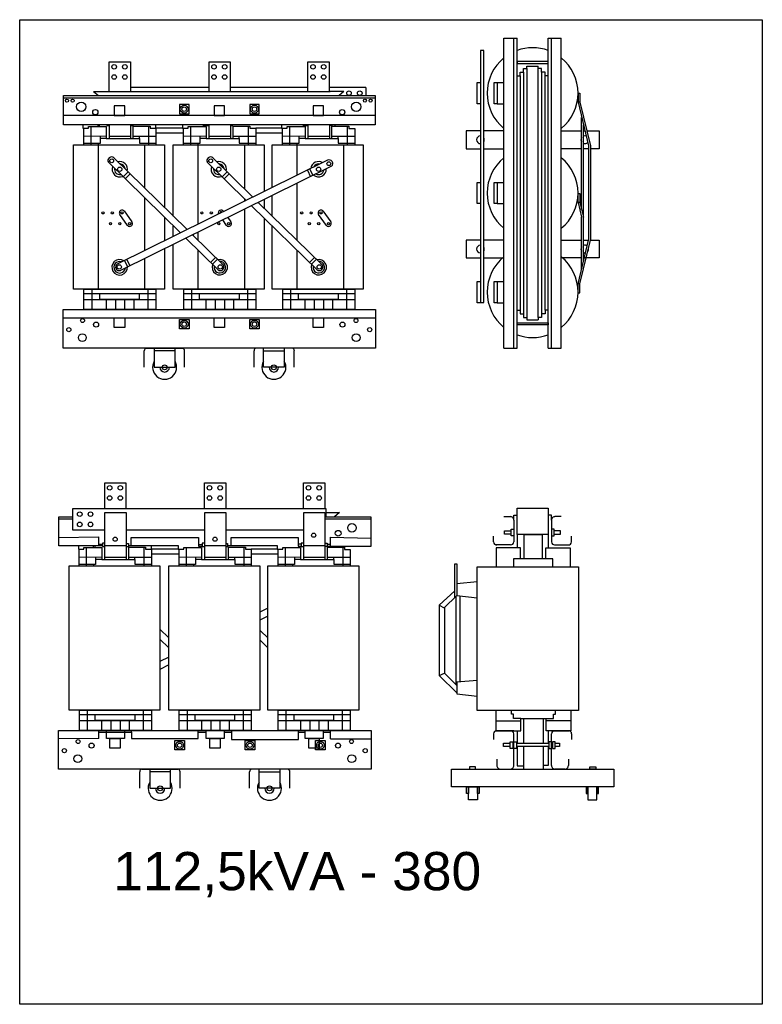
# Model space of a CAD drawing. Header units: millimetres. Extents: x 18098 to 54149, y 8095 to 18524.
# Tile 2 of 17: x 21424 to 23988, y 9713 to 13110. Entities that reach past the tile are written whole.
import ezdxf

# ---------------------------------------------------------------- set-up
doc = ezdxf.new("R2010")
doc.units = ezdxf.units.MM
for name, color, linetype in [('BOBINA', 2, 'Continuous'), ('CULATRA', 1, 'Continuous'), ('DETALHE', 3, 'Continuous'), ('L1', 1, 'Continuous'), ('L2', 2, 'Continuous')]:
    doc.layers.add(name, color=color, linetype=linetype)
doc.styles.get("Standard").update_dxf_attribs({"font": 'arial.ttf'})

msp = doc.modelspace()

# ---------------------------------------------------------------- linework, layer by layer
at = {"layer": 'BOBINA'}
for points in [[(21923.8, 12319.9), (21923.8, 12180.7), (21610.1, 12180.7), (21610.1, 12678.2), (21923.8, 12678.2), (21923.8, 12462.7)], [(21954.7, 12432.4), (21954.7, 12678.2), (22268.4, 12678.2), (22268.4, 12517)], [(22296.4, 12530.8), (22296.4, 12678.2), (22610, 12678.2), (22610, 12180.7), (22296.4, 12180.7), (22296.4, 12321.3)], [(22296.4, 12432.4), (22296.4, 12503.6)], [(22268.4, 12489.8), (22268.4, 12459.9)], [(21923.8, 12428.6), (21923.8, 12395.5)], [(22268.4, 12425.8), (22268.4, 12335.1)], [(21923.8, 12395.5), (21923.8, 12347)], [(21954.7, 12362.3), (21954.7, 12398.3)], [(22296.4, 12321.3), (22296.4, 12398.3)], [(22268.4, 12335.1), (22268.4, 12180.7), (21954.7, 12180.7), (21954.7, 12335.1)]]:
    msp.add_lwpolyline(points, dxfattribs=at)
for points in [[(21594.7, 11225.6), (21908.3, 11225.6), (21908.3, 10728.1), (21594.7, 10728.1)], [(21939.2, 11225.6), (22252.9, 11225.6), (22252.9, 10728.1), (21939.2, 10728.1)], [(22280.9, 11225.6), (22594.6, 11225.6), (22594.6, 10728.1), (22280.9, 10728.1)], [(23003.5, 11222.9), (23353.1, 11222.9), (23353.1, 10726.4), (23003.5, 10726.4)]]:
    msp.add_lwpolyline(points, close=True, dxfattribs=at)
at = {"layer": 'CULATRA'}
for p, q in [((22077.9, 12876.5), (21806.5, 12876.5)), ((22419.5, 12876.5), (22151.1, 12876.5)), ((22618.9, 12876.5), (22492.8, 12876.5)), ((22618.9, 12876.5), (22618.9, 12848)), ((21575.2, 12747.4), (21575.2, 12848)), ((21575.2, 12848), (22651.4, 12848)), ((21679.3, 12862.8), (21696, 12848)), ((22543.8, 12862.8), (22496.6, 12862.8)), ((22543.8, 12862.8), (22527.1, 12848)), ((22651.4, 12848), (22651.4, 12747.4)), ((21575.2, 12840.6), (22651.4, 12840.6)), ((22651.4, 12779), (21575.2, 12779)), ((22651.4, 12747.4), (21575.2, 12747.4)), ((21642.4, 12747.4), (21642.4, 12735.6)), ((21693.8, 12747.4), (21693.8, 12742)), ((21699, 12747.4), (21699, 12742)), ((21725.3, 12747.4), (21725.3, 12744.7)), ((21725.3, 12744.7), (21734.3, 12744.7)), ((21814.9, 12744.2), (21807.4, 12744.2)), ((21814.9, 12747.4), (21814.9, 12744.2)), ((21894.8, 12735.6), (21894.8, 12748.1)), ((21986.9, 12747.4), (21986.9, 12735.6)), ((22057, 12747.4), (22057, 12746.7)), ((22057, 12746.7), (22069.9, 12746.7)), ((22069.9, 12747.4), (22069.9, 12744.7)), ((22069.9, 12744.7), (22078.9, 12744.7)), ((22157.7, 12743.9), (22152, 12743.9)), ((22157.7, 12747.4), (22157.7, 12743.9)), ((22328.6, 12748.1), (22328.6, 12735.6)), ((22401.4, 12747.4), (22401.4, 12746.2)), ((22401.4, 12746.2), (22411.5, 12746.2)), ((22411.5, 12747.4), (22411.5, 12744.7)), ((22411.5, 12744.7), (22420.6, 12744.7)), ((22501.4, 12744.9), (22493.7, 12744.9)), ((22501.4, 12747.4), (22501.4, 12744.9)), ((22513.1, 12745.1), (22513.1, 12747.4)), ((21642.4, 12735.6), (21645.5, 12735.6)), ((21986.9, 12735.6), (21894.8, 12735.6)), ((21894.8, 12720.1), (21990.1, 12720.1)), ((21986.9, 12735.6), (21990.1, 12735.6)), ((22328.6, 12735.6), (22239.3, 12735.6)), ((22239.3, 12719.4), (22331.7, 12719.4)), ((22328.6, 12735.6), (22331.7, 12735.6)), ((21695.1, 12678.2), (21695.1, 12180.7)), ((21855.4, 12678.2), (21855.4, 12529.7)), ((22039.6, 12678.2), (22039.6, 12447.9)), ((22199.9, 12678.2), (22199.9, 12526.9)), ((22381.3, 12678.2), (22381.3, 12572.7)), ((22541.6, 12678.2), (22541.6, 12180.7)), ((21730.5, 12618), (21979.2, 12374.4)), ((21749.7, 12633.2), (22002.3, 12385.8)), ((22487.4, 12625), (21760.9, 12266.7)), ((22501, 12604.5), (21772.2, 12245.1)), ((22072.1, 12618), (22206.4, 12486.4)), ((22091.4, 12633.2), (22229.6, 12497.9)), ((21798.9, 12585), (21781.9, 12567.6)), ((21805.6, 12578.5), (21788.5, 12561.1)), ((22140.6, 12585), (22123.6, 12567.6)), ((22147.2, 12578.5), (22130.2, 12561.1)), ((22417.3, 12590.4), (22428.1, 12568.5)), ((22425.6, 12594.5), (22436.4, 12572.7)), ((22381.3, 12545.5), (22381.3, 12349.2)), ((21855.4, 12495.6), (21855.4, 12328.5)), ((22199.9, 12492.8), (22199.9, 12483.2)), ((22224.9, 12468.4), (22450.9, 12247)), ((22248, 12479.8), (22468.3, 12264)), ((21796.7, 12400.4), (21770.1, 12437.9)), ((21784.8, 12450.2), (21811.9, 12412.2)), ((22039.6, 12447.9), (22039.6, 12404.2)), ((22126.5, 12450.2), (22128.2, 12447.8)), ((22199.9, 12456.1), (22199.9, 12331.3)), ((22482.9, 12400.4), (22456.3, 12437.9)), ((22471.1, 12450.2), (22498.1, 12412.2)), ((22138.3, 12400.4), (22125.1, 12419.1)), ((22142.5, 12427.7), (22153.5, 12412.2)), ((22020.8, 12367.7), (22126.7, 12264)), ((22023.1, 12368.9), (22023.1, 12365.4)), ((22039.6, 12377), (22039.6, 12349.2)), ((21997.6, 12356.3), (22109.3, 12247)), ((21855.4, 12328.5), (21855.4, 12313.3)), ((22039.6, 12315.1), (22039.6, 12180.7)), ((22199.9, 12331.3), (22199.9, 12180.7)), ((22381.3, 12315.1), (22381.3, 12279.4)), ((21785.9, 12279.1), (21796.8, 12257.3)), ((21794, 12283.2), (21804.9, 12261.4)), ((21855.4, 12286.1), (21855.4, 12180.7)), ((22100.3, 12289.9), (22083.2, 12272.5)), ((22106.7, 12283.5), (22089.7, 12266.1)), ((22381.3, 12279.4), (22381.3, 12180.7)), ((22441.9, 12289.9), (22424.9, 12272.5)), ((22448.4, 12283.5), (22431.3, 12266.1)), ((21574.1, 12081.7), (22652.6, 12081.7)), ((21888.9, 11976.6), (21888.9, 11910.8)), ((21960.7, 11967.6), (21888.9, 11967.6)), ((21960.7, 11910.8), (21960.7, 11976.6)), ((22265.9, 11910.8), (22265.9, 11976.6)), ((22265.9, 11967.6), (22337.8, 11967.6)), ((22337.8, 11976.6), (22337.8, 11910.8)), ((21888.9, 11910.8), (21960.7, 11910.8)), ((22337.8, 11910.8), (22265.9, 11910.8)), ((22481.2, 11423.9), (22481.2, 11395.4)), ((21559.7, 11294.8), (21559.7, 11395.4)), ((21559.7, 11395.4), (21607.8, 11395.4)), ((21559.7, 11388.1), (21607.8, 11388.1)), ((22478.2, 11395.4), (22635.9, 11395.4)), ((22478.2, 11388.1), (22635.9, 11388.1)), ((22481.2, 11410.2), (22528.3, 11410.2)), ((22528.3, 11410.2), (22511.6, 11395.4)), ((22635.9, 11395.4), (22635.9, 11292.5)), ((21792, 11349.5), (22063.4, 11349.5)), ((22136.5, 11349.5), (22405.1, 11349.5)), ((21559.7, 11324), (21696.7, 11326.4)), ((21696.7, 11326.4), (21696.7, 11294.8)), ((21809.7, 11295.6), (21809.7, 11324)), ((21809.7, 11324), (22041.5, 11324)), ((22041.5, 11324), (22041.5, 11294.1)), ((22154.4, 11295.6), (22154.4, 11323.8)), ((22154.4, 11323.8), (22385.9, 11323.8)), ((22385.9, 11323.8), (22385.9, 11293.6)), ((22497.6, 11292.5), (22497.6, 11325)), ((22497.6, 11325), (22635.9, 11321.7)), ((21709.8, 11294.8), (21559.7, 11294.8)), ((21626.9, 11294.8), (21626.9, 11283)), ((21626.9, 11283), (21630, 11283)), ((21678.4, 11294.8), (21678.4, 11289.5)), ((21683.5, 11294.8), (21683.5, 11289.5)), ((21696.7, 11300.1), (21709.8, 11300.1)), ((21718.8, 11304), (21709.8, 11304)), ((21709.8, 11304), (21709.8, 11292.1)), ((21709.8, 11292.1), (21718.8, 11292.1)), ((21792, 11303), (21799.5, 11303)), ((21799.5, 11291.7), (21792, 11291.7)), ((21799.5, 11303), (21799.5, 11291.7)), ((21799.5, 11295.6), (21971.5, 11295.6)), ((21879.3, 11283), (21879.3, 11295.6)), ((21971.5, 11283), (21879.3, 11283)), ((21971.5, 11295.6), (21971.5, 11283)), ((21971.5, 11283), (21974.6, 11283)), ((22041.5, 11300), (22054.4, 11300)), ((22041.5, 11294.1), (22054.4, 11294.1)), ((22063.4, 11304), (22054.4, 11304)), ((22054.4, 11304), (22054.4, 11292.1)), ((22054.4, 11292.1), (22063.4, 11292.1)), ((22136.5, 11302.5), (22142.2, 11302.5)), ((22142.2, 11291.4), (22136.5, 11291.4)), ((22142.2, 11302.5), (22142.2, 11291.4)), ((22142.2, 11295.6), (22313.1, 11295.6)), ((22313.1, 11283), (22223.9, 11283)), ((22313.1, 11295.6), (22313.1, 11283)), ((22313.1, 11283), (22316.2, 11283)), ((22396, 11300.5), (22385.9, 11300.5)), ((22385.9, 11293.6), (22396, 11293.6)), ((22405.1, 11304), (22396, 11304)), ((22396, 11304), (22396, 11292.1)), ((22396, 11292.1), (22405.1, 11292.1)), ((22478.2, 11303.7), (22485.9, 11303.7)), ((22485.9, 11292.3), (22478.2, 11292.3)), ((22485.9, 11303.7), (22485.9, 11292.3)), ((22485.9, 11300.1), (22497.6, 11300.1)), ((22635.9, 11292.5), (22486.6, 11292.5)), ((21879.3, 11267.6), (21974.6, 11267.6)), ((22223.9, 11266.8), (22316.2, 11266.8)), ((23068.4, 10726.4), (23068.4, 10656.4)), ((23121.5, 10714.1), (23121.5, 10726.4)), ((23128.4, 10714.1), (23121.5, 10714.1)), ((23128.4, 10699.5), (23128.4, 10714.1)), ((23266.9, 10699.5), (23266.9, 10714.1)), ((23266.9, 10714.1), (23273.7, 10714.1)), ((23273.7, 10714.1), (23273.7, 10726.4)), ((23326.9, 10726.4), (23326.9, 10656.4)), ((23068.4, 10691.4), (23153.8, 10691.4)), ((23153.8, 10699.5), (23128.4, 10699.5)), ((23153.8, 10656.4), (23153.8, 10699.5)), ((23153.8, 10699.5), (23241.5, 10699.5)), ((23163.9, 10699.5), (23163.9, 10613.9)), ((23231.2, 10699.5), (23231.2, 10613.9)), ((23241.5, 10656.4), (23241.5, 10699.5)), ((23241.5, 10699.5), (23266.9, 10699.5)), ((23326.9, 10691.4), (23241.5, 10691.4)), ((21697.2, 10630.4), (21697.2, 10657.4)), ((21697.2, 10651.4), (21724, 10651.4)), ((21724, 10651.4), (21810.8, 10651.4)), ((21810.8, 10651.4), (21810.8, 10657.4)), ((21810.8, 10651.4), (21810.8, 10629.6)), ((22040.9, 10629.6), (22040.9, 10657.4)), ((22040.9, 10651.6), (22068.6, 10651.6)), ((22130.6, 10651.9), (22155.5, 10651.9)), ((22155.5, 10657.4), (22155.5, 10627.1)), ((22386.3, 10627.1), (22386.3, 10657.4)), ((22386.3, 10651.5), (22410.3, 10651.5)), ((22472.3, 10652.1), (22497.8, 10652.1)), ((22497.8, 10628.4), (22497.8, 10657.4)), ((23141.5, 10656.4), (23141.5, 10613.9)), ((23249.6, 10613.9), (23249.6, 10656.4)), ((21697.2, 10630.4), (21558.6, 10629.1)), ((21810.8, 10629.6), (22040.9, 10629.6)), ((22155.5, 10627.1), (22386.3, 10627.1)), ((22497.8, 10628.4), (22637.1, 10628.4)), ((23141.5, 10602.6), (23141.5, 10535.9)), ((23163.9, 10602.6), (23163.9, 10524.3)), ((23231.2, 10602.6), (23231.2, 10524.3)), ((23249.6, 10537.7), (23249.6, 10602.6)), ((23141.5, 10535.9), (23163.9, 10535.9)), ((23231.2, 10537.7), (23249.6, 10537.7)), ((21873.4, 10524), (21873.4, 10458.2)), ((21945.3, 10515.1), (21873.4, 10515.1)), ((21945.3, 10458.2), (21945.3, 10524)), ((22250.5, 10458.2), (22250.5, 10524)), ((22250.5, 10515.1), (22322.3, 10515.1)), ((22322.3, 10524), (22322.3, 10458.2)), ((21873.4, 10458.2), (21945.3, 10458.2)), ((22322.3, 10458.2), (22250.5, 10458.2))]:
    msp.add_line(p, q, dxfattribs=at)
for points in [[(21975.8, 12785.1), (22008.9, 12785.1), (22008.9, 12817.5), (21975.8, 12817.5)], [(22218.3, 12785.1), (22251.4, 12785.1), (22251.4, 12817.5), (22218.3, 12817.5)], [(21574.1, 12110), (22652.6, 12110), (22652.6, 11976.6), (21574.1, 11976.6)], [(21975.8, 12075.5), (22008.9, 12075.5), (22008.9, 12043.2), (21975.8, 12043.2)], [(22218.3, 12075.5), (22251.4, 12075.5), (22251.4, 12043.2), (22218.3, 12043.2)], [(21558.6, 10657.4), (22637.1, 10657.4), (22637.1, 10524), (21558.6, 10524)], [(21960.3, 10623), (21993.4, 10623), (21993.4, 10590.6), (21960.3, 10590.6)], [(22202.8, 10623), (22236, 10623), (22236, 10590.6), (22202.8, 10590.6)], [(22445.3, 10623), (22478.4, 10623), (22478.4, 10590.6), (22445.3, 10590.6)], [(22977.4, 10524.3), (22997.7, 10524.3), (22997.7, 10531.9), (22977.4, 10531.9)], [(23412.5, 10524.3), (23392.2, 10524.3), (23392.2, 10531.9), (23412.5, 10531.9)], [(22914.6, 10524.3), (23475.3, 10524.3), (23475.3, 10463.1), (22914.6, 10463.1)], [(22967.2, 10463.1), (22973.5, 10463.1), (22973.5, 10440.7), (22967.2, 10440.7)], [(22973.5, 10463.1), (23004.4, 10463.1), (23004.4, 10418.3), (22973.5, 10418.3)], [(23004.4, 10463.1), (23010.8, 10463.1), (23010.8, 10440.7), (23004.4, 10440.7)], [(23385.4, 10463.1), (23379.1, 10463.1), (23379.1, 10440.7), (23385.4, 10440.7)], [(23416.4, 10463.1), (23385.4, 10463.1), (23385.4, 10418.3), (23416.4, 10418.3)], [(23422.7, 10463.1), (23416.4, 10463.1), (23416.4, 10440.7), (23422.7, 10440.7)]]:
    msp.add_lwpolyline(points, close=True, dxfattribs=at)
for points in [[(23014.4, 12726.3), (22965.4, 12726.3), (22965.4, 12665.1), (23014.4, 12665.1)], [(23095.8, 12726.3), (23026.1, 12726.3)], [(23293.7, 12726.3), (23363.9, 12726.3)], [(23370.4, 12726.3), (23375.5, 12726.3)], [(23382, 12726.3), (23424.2, 12726.3), (23424.2, 12665.1), (23394.5, 12665.1)], [(23026.1, 12665.1), (23095.8, 12665.1)], [(23363.9, 12665.1), (23293.7, 12665.1)], [(23387.9, 12665.1), (23370.4, 12665.1)], [(23014.4, 12349.2), (22965.4, 12349.2), (22965.4, 12288.1), (23014.4, 12288.1)], [(23095.8, 12349.2), (23026.1, 12349.2)], [(23293.7, 12349.2), (23363.9, 12349.2)], [(23370.4, 12349.2), (23387.9, 12349.2)], [(23394.4, 12349.2), (23424.2, 12349.2), (23424.2, 12288.1), (23370.4, 12288.1)], [(23026.1, 12288.1), (23095.8, 12288.1)], [(23363.9, 12288.1), (23293.7, 12288.1)]]:
    msp.add_lwpolyline(points, dxfattribs=at)
for centre, radius in [((21587.5, 12830.9), 5.25), ((21607.2, 12830.9), 5.25), ((21637, 12809.9), 16.2), ((21992.3, 12801.3), 13.4), ((21992.3, 12801.3), 7.74), ((22234.9, 12801.3), 13.4), ((22234.9, 12801.3), 7.74), ((22586.1, 12809.9), 16.2), ((22615.9, 12830.9), 5.25), ((22635.6, 12830.9), 5.25), ((21685.6, 12791), 9.09), ((22537.5, 12791), 9.09), ((21742, 12623.4), 6.58), ((22083.7, 12623.4), 6.58), ((22491.7, 12613.3), 6.58), ((21769.9, 12594.2), 7.33), ((22111.5, 12594.2), 7.33), ((22456.1, 12594.2), 7.33), ((21711.7, 12443.5), 3.77), ((21744.1, 12443.5), 3.77), ((21777.9, 12443.5), 3.77), ((22053.3, 12443.5), 3.77), ((22085.7, 12443.5), 3.77), ((22397.9, 12443.5), 3.77), ((22430.3, 12443.5), 3.77), ((22464.2, 12443.5), 3.77), ((21737.8, 12406.6), 3.77), ((21770.2, 12406.6), 3.77), ((21804, 12406.6), 3.77), ((22111.9, 12406.6), 3.77), ((22145.7, 12406.6), 3.77), ((22424, 12406.6), 3.77), ((22456.4, 12406.6), 3.77), ((22490.3, 12406.6), 3.77), ((21768.1, 12257.2), 7.56), ((22116.8, 12257.2), 7.56), ((22458.5, 12257.2), 7.56), ((21641.4, 12072.2), 6.81), ((21688.1, 12058.2), 8.61), ((21992.3, 12059.4), 13.4), ((21992.3, 12059.4), 7.74), ((22234.9, 12059.4), 13.4), ((22234.9, 12059.4), 7.74), ((22538.6, 12058.2), 8.61), ((22585.2, 12072.2), 6.81), ((21594.1, 12040.7), 7.17), ((21640.7, 12013.1), 13.6), ((22585.9, 12013.1), 13.6), ((22632.6, 12040.7), 7.17), ((21924.8, 11910.8), 8.52), ((22301.9, 11910.8), 8.52), ((22523.6, 11338.3), 10), ((22571.4, 11357), 14.7), ((21754, 11317.8), 7.28), ((22098.6, 11317.8), 7.28), ((22439.3, 11331.5), 7.28), ((21626, 10619.7), 6.81), ((21672.6, 10605.7), 8.61), ((21976.8, 10606.8), 13.4), ((21976.8, 10606.8), 7.74), ((22219.4, 10606.8), 13.4), ((22219.4, 10606.8), 7.74), ((22461.9, 10606.8), 13.4), ((22461.9, 10606.8), 7.74), ((22523.1, 10605.7), 8.61), ((22569.7, 10619.7), 6.81), ((21578.6, 10588.1), 7.17), ((21625.2, 10560.5), 13.6), ((22570.5, 10560.5), 13.6), ((22617.1, 10588.1), 7.17), ((21909.3, 10458.2), 8.52), ((22286.4, 10458.2), 8.52)]:
    msp.add_circle(centre, radius, dxfattribs=at)
for centre, radius, start, end in [((21741.2, 12624.2), 12.4, 46.642, 210.024), ((21769.9, 12594.2), 26.6, 159.0021, 292.1868), ((21769.9, 12594.2), 26.6, 159.0021, 292.1868), ((21769.9, 12594.2), 26.6, 346.7722, 104.4167), ((21769.9, 12594.2), 26.6, 346.7722, 104.4167), ((21769.9, 12594.2), 18.4, 4.2638, 86.9251), ((22082.9, 12624.2), 12.4, 46.642, 210.024), ((22111.5, 12594.2), 26.6, 159.0021, 292.1868), ((22111.5, 12594.2), 26.6, 159.0021, 292.1868), ((22111.5, 12594.2), 26.6, 346.7722, 104.4167), ((22111.5, 12594.2), 26.6, 346.7722, 104.4167), ((22111.5, 12594.2), 18.4, 4.2638, 86.9251), ((22456.1, 12594.2), 26.6, 57.4747, 175.1192), ((22456.1, 12594.2), 26.6, 57.4747, 175.1192), ((22456.1, 12594.2), 18.4, 74.9663, 157.6276), ((22492.7, 12613.8), 12.4, 311.8674, 115.2494), ((21769.9, 12594.2), 18.4, 170.7808, 280.4081), ((22111.5, 12594.2), 18.4, 170.7808, 280.4081), ((22456.1, 12594.2), 26.6, 229.7046, 2.8893), ((22456.1, 12594.2), 26.6, 229.7046, 2.8893), ((22456.1, 12594.2), 18.4, 241.4833, 351.1106), ((21777.9, 12443.5), 9.62, 26.9095, 215.3387), ((22119.6, 12443.5), 9.62, 26.9095, 205.7743), ((22119.6, 12443.5), 3.77, 27.4774, 205.0295), ((22464.2, 12443.5), 9.62, 26.9095, 215.3387), ((21804, 12406.6), 9.62, 210.637, 35.4323), ((22145.7, 12406.6), 9.62, 210.637, 35.4323), ((22490.3, 12406.6), 9.62, 210.637, 35.4323), ((21769.5, 12255.8), 26.8, 56.8542, 2.7277), ((21769.5, 12255.8), 20, 69.111, 353.8189), ((21767.9, 12256.6), 12.3, 124.871, 290.4644), ((22115.1, 12256.3), 26.8, 159.3603, 105.2339), ((22115.1, 12256.3), 20, 168.2691, 92.9771), ((22116.9, 12256.6), 12.3, 231.6236, 37.217), ((22456.8, 12256.3), 26.8, 159.3603, 105.2339), ((22456.8, 12256.3), 20, 168.2691, 92.9771), ((22458.5, 12256.6), 12.3, 231.6236, 37.217), ((21924.8, 11910.8), 41.4, 150.1435, 29.8565), ((22301.9, 11910.8), 41.4, 150.1435, 29.8565), ((21924.8, 11910.8), 16.3, 180, 0), ((22301.9, 11910.8), 16.3, 180, 0), ((21909.3, 10458.2), 41.4, 150.1435, 29.8565), ((22286.4, 10458.2), 41.4, 150.1435, 29.8565), ((21909.3, 10458.2), 16.3, 180, 0), ((22286.4, 10458.2), 16.3, 180, 0)]:
    msp.add_arc(centre, radius, start, end, dxfattribs=at)
at = {"layer": 'DETALHE'}
for p, q in [((21854.3, 11911.3), (21854.3, 11967.7)), ((21861.5, 11976.6), (21986, 11976.6)), ((21993.3, 11911.3), (21993.3, 11967.7)), ((22233.3, 11911.3), (22233.3, 11967.7)), ((22365.1, 11976.6), (22240.6, 11976.6)), ((22372.4, 11911.3), (22372.4, 11967.7)), ((23095.8, 11395.5), (23118.2, 11395.5)), ((23129.9, 11383.1), (23129.9, 11308.2)), ((23259.6, 11383.1), (23259.6, 11308.2)), ((23293.7, 11395.5), (23271.3, 11395.5)), ((23060.4, 11308.2), (23060.4, 11327.9)), ((23329.2, 11308.2), (23329.2, 11327.9)), ((23118.7, 11298.4), (23068.4, 11298.4)), ((23270.9, 11298.4), (23321.2, 11298.4)), ((23060.4, 10646.6), (23060.4, 10626.8)), ((23068.4, 10656.4), (23153.8, 10656.4)), ((23129.9, 10656.4), (23068.4, 10656.4)), ((23129.9, 10536.7), (23129.9, 10646.6)), ((23326.9, 10656.4), (23241.5, 10656.4)), ((23321.5, 10656.4), (23241.5, 10656.4)), ((23260, 10656.4), (23321.5, 10656.4)), ((23260, 10536.7), (23260, 10646.6)), ((23329.5, 10646.6), (23329.5, 10626.8)), ((23071.6, 10558.6), (23071.6, 10536.7)), ((23318.3, 10558.6), (23318.3, 10536.7)), ((21838.8, 10458.8), (21838.8, 10515.1)), ((21846.1, 10524), (21970.6, 10524)), ((21977.9, 10458.8), (21977.9, 10515.1)), ((22217.9, 10458.8), (22217.9, 10515.1)), ((22349.6, 10524), (22225.1, 10524)), ((22356.9, 10458.8), (22356.9, 10515.1)), ((23083.3, 10524.3), (23118.2, 10524.3)), ((23306.6, 10524.3), (23271.7, 10524.3))]:
    msp.add_line(p, q, dxfattribs=at)
for centre, radius, start, end in [((21863.3, 11967.7), 9.05, 101.207, 180), ((21984.3, 11967.7), 9.05, 0, 78.793), ((22242.4, 11967.7), 9.05, 101.207, 180), ((22363.4, 11967.7), 9.05, 0, 78.793), ((23117.5, 11383.1), 12.4, 0, 93.3125), ((23272.1, 11383.1), 12.4, 86.6875, 180), ((23070.3, 11308.2), 9.91, 180, 277.5762), ((23118.7, 11309.6), 11.3, 269.8365, 352.5873), ((23270.8, 11309.6), 11.3, 187.4127, 270.1635), ((23319.3, 11308.2), 9.91, 262.4238, 0), ((23070.3, 10646.6), 9.91, 82.4238, 180), ((23120, 10646.6), 9.91, 0, 97.5762), ((23269.9, 10646.6), 9.91, 82.4238, 180), ((23319.6, 10646.6), 9.91, 0, 97.5762), ((23084, 10536.7), 12.4, 180, 273.3125), ((23117.5, 10536.7), 12.4, 266.6875, 0), ((23272.4, 10536.7), 12.4, 180, 273.3125), ((23305.9, 10536.7), 12.4, 266.6875, 0), ((21847.8, 10515.1), 9.05, 101.207, 180), ((21968.8, 10515.1), 9.05, 0, 78.793), ((22226.9, 10515.1), 9.05, 101.207, 180), ((22347.9, 10515.1), 9.05, 0, 78.793)]:
    msp.add_arc(centre, radius, start, end, dxfattribs=at)
at = {"layer": 'L1'}
for p, q in [((23095.8, 11977.2), (23095.8, 13046.8)), ((23095.8, 13046.8), (23141.1, 13046.8)), ((23129.9, 11977.2), (23129.9, 13046.8)), ((23141.1, 11977.2), (23141.1, 13046.8)), ((23248.4, 11977.2), (23248.4, 13046.8)), ((23248.4, 13046.8), (23293.7, 13046.8)), ((23259.6, 11977.2), (23259.6, 13046.8)), ((23293.7, 11977.2), (23293.7, 13046.8)), ((21733.3, 12862.8), (21733.3, 12964.3)), ((21733.3, 12964.3), (21806.5, 12964.3)), ((21806.5, 12964.3), (21806.5, 12862.8)), ((22077.9, 12862.8), (22077.9, 12964.3)), ((22077.9, 12964.3), (22151.1, 12964.3)), ((22151.1, 12964.3), (22151.1, 12862.8)), ((22419.5, 12862.8), (22419.5, 12964.3)), ((22419.5, 12964.3), (22492.8, 12964.3)), ((22492.8, 12964.3), (22492.8, 12862.8)), ((23175.1, 12941.7), (23175.1, 12949.8)), ((23175.1, 12949.8), (23214.5, 12949.8)), ((23214.5, 12941.7), (23214.5, 12949.8)), ((23141, 12916), (23152, 12916)), ((23152, 12916), (23152, 12928.9)), ((23152, 12928.9), (23163.5, 12928.9)), ((23152, 12916), (23152, 12108)), ((23163.5, 12928.9), (23163.5, 12941.7)), ((23163.5, 12941.7), (23175.1, 12941.7)), ((23163.5, 12928.9), (23163.5, 12095.1)), ((23175.1, 12941.7), (23175.1, 12082.3)), ((23226, 12941.7), (23214.5, 12941.7)), ((23214.5, 12082.3), (23214.5, 12941.7)), ((23226, 12928.9), (23226, 12941.7)), ((23237.6, 12928.9), (23226, 12928.9)), ((23226, 12928.9), (23226, 12095.1)), ((23237.6, 12916), (23237.6, 12928.9)), ((23248.6, 12916), (23237.6, 12916)), ((23237.6, 12108), (23237.6, 12916)), ((23072.8, 12893.1), (23095.8, 12893.1)), ((21679.3, 12862.8), (22496.6, 12862.8)), ((23351.6, 12856.6), (23351.6, 12825)), ((23351.6, 12856.6), (23358.1, 12856.6)), ((23358.1, 12856.6), (23358.1, 12825)), ((23072.8, 12820), (23095.8, 12820)), ((23351.6, 12825), (23387.9, 12674.9)), ((23358.1, 12825), (23351.6, 12825)), ((23358.1, 12825), (23394.5, 12674.7)), ((23363.9, 12455.5), (23363.9, 12773.1)), ((21661.6, 12735.6), (21661.6, 12742)), ((21661.6, 12742), (21723, 12742)), ((21669.6, 12742), (21669.6, 12678.2)), ((21723, 12742), (21723, 12735.6)), ((21734.3, 12700.2), (21734.3, 12747.4)), ((21807.4, 12747.4), (21807.4, 12700.2)), ((21816.2, 12700.2), (21816.2, 12742.4)), ((21816.2, 12742.4), (21874.6, 12742.4)), ((21868.6, 12742.4), (21868.6, 12678.2)), ((21874.6, 12742.4), (21874.6, 12735.6)), ((22006.1, 12735.6), (22006.1, 12742)), ((22006.1, 12742), (22067.6, 12742)), ((22014.2, 12742), (22014.2, 12678.2)), ((22067.6, 12742), (22067.6, 12735.6)), ((22078.9, 12700.2), (22078.9, 12747.4)), ((22152, 12747.4), (22152, 12700.2)), ((22160.8, 12697.7), (22160.8, 12742.4)), ((22160.8, 12742.4), (22219.2, 12742.4)), ((22213.2, 12742.4), (22213.2, 12678.2)), ((22219.2, 12742.4), (22219.2, 12735.6)), ((22347.8, 12735.6), (22347.8, 12742)), ((22347.8, 12742), (22409.3, 12742)), ((22355.8, 12742), (22355.8, 12678.2)), ((22409.3, 12742), (22409.3, 12735.6)), ((22420.6, 12700.2), (22420.6, 12747.4)), ((22493.7, 12747.4), (22493.7, 12700.2)), ((22502.4, 12697.7), (22502.4, 12742.4)), ((22502.4, 12742.4), (22560.9, 12742.4)), ((22554.9, 12742.4), (22554.9, 12678.2)), ((22560.9, 12742.4), (22560.9, 12734.9)), ((23370.4, 12428.4), (23370.4, 12747.1)), ((21645.5, 12678.2), (21645.5, 12735.6)), ((21645.5, 12735.6), (21661.6, 12735.6)), ((21645.5, 12708.3), (21723, 12709.6)), ((21661.6, 12735.6), (21661.6, 12735.6)), ((21702.1, 12709.3), (21702.1, 12683.3)), ((21723, 12735.6), (21723, 12700.2)), ((21734.3, 12708.2), (21807.4, 12708.2)), ((21816.2, 12708.2), (21894.8, 12708.2)), ((21837.9, 12700.2), (21837.9, 12708.2)), ((21874.6, 12735.6), (21894.8, 12735.6)), ((21894.8, 12735.6), (21894.8, 12678.2)), ((21990.1, 12678.2), (21990.1, 12735.6)), ((21990.1, 12735.6), (22006.1, 12735.6)), ((21990.1, 12708.3), (22067.6, 12709.6)), ((22006.1, 12735.6), (22006.1, 12735.6)), ((22046.7, 12709.3), (22046.7, 12683.3)), ((22067.6, 12735.6), (22067.6, 12700.2)), ((22078.9, 12708.2), (22152, 12708.2)), ((22160.8, 12708.2), (22239.3, 12708.2)), ((22182.5, 12700.2), (22182.5, 12708.2)), ((22219.2, 12735.6), (22239.3, 12735.6)), ((22239.3, 12735.6), (22239.3, 12678.2)), ((22331.7, 12678.2), (22331.7, 12735.6)), ((22331.7, 12735.6), (22347.8, 12735.6)), ((22331.7, 12708.3), (22409.3, 12709.6)), ((22347.8, 12735.6), (22347.8, 12735.6)), ((22388.4, 12709.3), (22388.4, 12683.3)), ((22409.3, 12735.6), (22409.3, 12700.2)), ((22420.6, 12708.2), (22493.7, 12708.2)), ((22502.4, 12708.2), (22581, 12708.2)), ((22524.1, 12700.2), (22524.1, 12708.2)), ((22560.9, 12734.9), (22581, 12734.9)), ((22581, 12734.9), (22581, 12678.2)), ((21702.1, 12683.3), (21645.5, 12683.3)), ((21695.1, 12683.3), (21695.1, 12678.2)), ((21723, 12700.2), (21702.1, 12700.2)), ((21723, 12700.2), (21837.9, 12700.2)), ((21837.9, 12700.2), (21837.9, 12684.6)), ((21837.9, 12684.6), (21894.8, 12684.6)), ((22046.7, 12683.3), (21990.1, 12683.3)), ((22039.6, 12683.3), (22039.6, 12678.2)), ((22067.6, 12700.2), (22046.7, 12700.2)), ((22067.6, 12700.2), (22182.5, 12700.2)), ((22182.5, 12700.2), (22182.5, 12684.6)), ((22182.5, 12684.6), (22239.3, 12684.6)), ((22388.4, 12683.3), (22331.7, 12683.3)), ((22381.3, 12683.3), (22381.3, 12678.2)), ((22409.3, 12700.2), (22388.4, 12700.2)), ((22409.3, 12700.2), (22524.1, 12700.2)), ((22524.1, 12700.2), (22524.1, 12684.6)), ((22524.1, 12684.6), (22581, 12684.6)), ((23387.9, 12674.9), (23387.9, 12349.1)), ((23394.5, 12674.7), (23394.5, 12349.3)), ((23072.8, 12548.6), (23095.8, 12548.6)), ((23351.6, 12479.2), (23351.6, 12510.8)), ((23351.6, 12510.8), (23358.1, 12510.8)), ((23358.1, 12510.8), (23358.1, 12479.2)), ((23072.8, 12475.4), (23095.8, 12475.4)), ((23351.6, 12479.2), (23363.9, 12428.5)), ((23358.1, 12479.2), (23351.6, 12479.2)), ((23358.1, 12479.2), (23370.4, 12428.4)), ((23363.9, 12249.7), (23363.9, 12428.5)), ((23370.4, 12276.9), (23370.4, 12428.4)), ((23351.6, 12199), (23387.9, 12349.1)), ((23358.1, 12199), (23394.5, 12349.3)), ((23072.8, 12206.9), (23095.8, 12206.9)), ((23351.6, 12167.4), (23351.6, 12199)), ((23358.1, 12199), (23351.6, 12199)), ((23358.1, 12167.4), (23358.1, 12199)), ((21646.2, 12165.9), (21894.4, 12165.9)), ((21990.7, 12165.9), (22239, 12165.9)), ((22332.4, 12165.9), (22580.7, 12165.9)), ((23351.6, 12167.4), (23358.1, 12167.4)), ((21646.2, 12145.3), (21894.4, 12145.3)), ((21722.8, 12145.3), (21722.8, 12110)), ((21754.6, 12145.3), (21754.6, 12110)), ((21786.5, 12145.3), (21786.5, 12110)), ((21818.3, 12145.3), (21818.3, 12110)), ((21990.7, 12145.3), (22239, 12145.3)), ((22067.3, 12145.3), (22067.3, 12110)), ((22099.2, 12145.3), (22099.2, 12110)), ((22131, 12145.3), (22131, 12110)), ((22162.9, 12145.3), (22162.9, 12110)), ((22332.4, 12145.3), (22580.7, 12145.3)), ((22409, 12145.3), (22409, 12110)), ((22440.8, 12145.3), (22440.8, 12110)), ((22472.7, 12145.3), (22472.7, 12110)), ((22504.5, 12145.3), (22504.5, 12110)), ((23072.8, 12133.8), (23095.8, 12133.8)), ((23141, 12108), (23152, 12108)), ((23152, 12108), (23152, 12095.1)), ((23152, 12095.1), (23163.5, 12095.1)), ((23163.5, 12095.1), (23163.5, 12082.3)), ((23237.6, 12095.1), (23226, 12095.1)), ((23226, 12095.1), (23226, 12082.3)), ((23248.6, 12108), (23237.6, 12108)), ((23237.6, 12108), (23237.6, 12095.1)), ((23163.5, 12082.3), (23175.1, 12082.3)), ((23175.1, 12082.3), (23175.1, 12074.2)), ((23175.1, 12074.2), (23214.5, 12074.2)), ((23214.5, 12082.3), (23214.5, 12074.2)), ((23226, 12082.3), (23214.5, 12082.3)), ((23095.8, 11977.2), (23141.1, 11977.2)), ((23248.4, 11977.2), (23293.7, 11977.2)), ((21717.8, 11423.9), (21717.8, 11511.8)), ((21717.8, 11511.8), (21791, 11511.8)), ((21791, 11511.8), (21791, 11423.9)), ((22062.4, 11423.9), (22062.4, 11511.8)), ((22062.4, 11511.8), (22135.6, 11511.8)), ((22135.6, 11511.8), (22135.6, 11423.9)), ((22404.1, 11423.9), (22404.1, 11511.8)), ((22404.1, 11511.8), (22477.3, 11511.8)), ((22477.3, 11511.8), (22477.3, 11423.9)), ((21607.8, 11348.7), (21607.8, 11423.9)), ((21607.8, 11423.9), (22481.2, 11423.9)), ((21718.8, 11247.6), (21718.8, 11410.2)), ((21718.8, 11410.2), (21792, 11410.2)), ((21792, 11410.2), (21792, 11247.6)), ((22063.4, 11247.6), (22063.4, 11410.2)), ((22063.4, 11410.2), (22136.5, 11410.2)), ((22136.5, 11410.2), (22136.5, 11247.6)), ((22405.1, 11247.6), (22405.1, 11410.2)), ((22405.1, 11410.2), (22478.2, 11410.2)), ((22478.2, 11410.2), (22478.2, 11247.6)), ((23129.9, 11383.1), (23129.9, 11400.4)), ((23129.9, 11400.4), (23141.1, 11400.4)), ((23259.6, 11400.4), (23248.4, 11400.4)), ((23259.6, 11383.1), (23259.6, 11400.4)), ((21718.8, 11348.7), (21607.8, 11348.7)), ((23141.1, 11334.2), (23141.1, 11288.4)), ((23248.4, 11334.2), (23248.4, 11288.4)), ((21630, 11225.6), (21630, 11283)), ((21630, 11283), (21646.1, 11283)), ((21646.1, 11283), (21646.1, 11289.5)), ((21646.1, 11289.5), (21707.5, 11289.5)), ((21646.1, 11283), (21646.1, 11283)), ((21654.1, 11289.5), (21654.1, 11225.6)), ((21707.5, 11289.5), (21707.5, 11283)), ((21707.5, 11283), (21707.5, 11247.6)), ((21718.8, 11295.6), (21792, 11295.6)), ((21800.7, 11247.6), (21800.7, 11289.8)), ((21800.7, 11289.8), (21859.1, 11289.8)), ((21853.2, 11289.8), (21853.2, 11225.6)), ((21859.1, 11289.8), (21859.1, 11283)), ((21859.1, 11283), (21879.3, 11283)), ((21879.3, 11283), (21879.3, 11225.6)), ((21974.6, 11225.6), (21974.6, 11283)), ((21974.6, 11283), (21990.7, 11283)), ((21990.7, 11283), (21990.7, 11289.5)), ((21990.7, 11289.5), (22052.1, 11289.5)), ((21990.7, 11283), (21990.7, 11283)), ((21998.7, 11289.5), (21998.7, 11225.6)), ((22052.1, 11289.5), (22052.1, 11283)), ((22052.1, 11283), (22052.1, 11247.6)), ((22063.4, 11295.6), (22136.5, 11295.6)), ((22145.3, 11245.2), (22145.3, 11289.8)), ((22145.3, 11289.8), (22203.7, 11289.8)), ((22197.7, 11289.8), (22197.7, 11225.6)), ((22203.7, 11289.8), (22203.7, 11283)), ((22203.7, 11283), (22223.9, 11283)), ((22223.9, 11283), (22223.9, 11225.6)), ((22316.2, 11225.6), (22316.2, 11283)), ((22316.2, 11283), (22332.3, 11283)), ((22332.3, 11283), (22332.3, 11289.5)), ((22332.3, 11289.5), (22393.8, 11289.5)), ((22332.3, 11283), (22332.3, 11283)), ((22340.4, 11289.5), (22340.4, 11225.6)), ((22393.8, 11289.5), (22393.8, 11283)), ((22393.8, 11283), (22393.8, 11247.6)), ((22405.1, 11295.6), (22478.2, 11295.6)), ((22487, 11245.2), (22487, 11289.8)), ((22487, 11289.8), (22545.4, 11289.8)), ((22539.4, 11289.8), (22539.4, 11225.6)), ((22545.4, 11289.8), (22545.4, 11282.4)), ((22545.4, 11282.4), (22565.5, 11282.4)), ((22565.5, 11282.4), (22565.5, 11225.6)), ((23152.8, 11288.4), (23069.6, 11288.4)), ((23069.6, 11288.4), (23069.6, 11222.9)), ((23152.8, 11249.6), (23152.8, 11288.4)), ((23240.9, 11249.6), (23240.9, 11288.4)), ((23240.9, 11288.4), (23324.1, 11288.4)), ((23324.1, 11288.4), (23324.1, 11222.9)), ((21630, 11255.8), (21707.5, 11257.1)), ((21686.7, 11256.7), (21686.7, 11230.7)), ((21707.5, 11247.6), (21686.7, 11247.6)), ((21707.5, 11247.6), (21822.4, 11247.6)), ((21718.8, 11255.6), (21792, 11255.6)), ((21800.7, 11255.7), (21879.3, 11255.7)), ((21822.4, 11247.6), (21822.4, 11255.7)), ((21822.4, 11247.6), (21822.4, 11232)), ((21974.6, 11255.8), (22052.1, 11257.1)), ((22031.2, 11256.7), (22031.2, 11230.7)), ((22052.1, 11247.6), (22031.2, 11247.6)), ((22052.1, 11247.6), (22167, 11247.6)), ((22063.4, 11255.6), (22136.5, 11255.6)), ((22145.3, 11255.7), (22223.9, 11255.7)), ((22167, 11247.6), (22167, 11255.7)), ((22167, 11247.6), (22167, 11232)), ((22316.2, 11255.8), (22393.8, 11257.1)), ((22372.9, 11256.7), (22372.9, 11230.7)), ((22393.8, 11247.6), (22372.9, 11247.6)), ((22393.8, 11247.6), (22508.7, 11247.6)), ((22405.1, 11255.6), (22478.2, 11255.6)), ((22487, 11255.7), (22565.5, 11255.7)), ((22508.7, 11247.6), (22508.7, 11255.7)), ((22508.7, 11247.6), (22508.7, 11232)), ((21686.7, 11230.7), (21630, 11230.7)), ((21679.6, 11230.7), (21679.6, 11225.6)), ((21822.4, 11232), (21879.3, 11232)), ((22031.2, 11230.7), (21974.6, 11230.7)), ((22024.2, 11230.7), (22024.2, 11225.6)), ((22167, 11232), (22223.9, 11232)), ((22372.9, 11230.7), (22316.2, 11230.7)), ((22365.8, 11230.7), (22365.8, 11225.6)), ((22508.7, 11232), (22565.5, 11232)), ((22926.6, 11117.2), (22926.6, 11232.6)), ((22926.6, 11232.6), (22933.1, 11232.6)), ((22933.1, 11232.6), (22933.1, 11123.8)), ((23003.5, 11170.2), (22933.1, 11164.1)), ((22926.6, 11139.4), (22872.3, 11089.6)), ((22890, 11080.7), (22933.1, 11123.8)), ((22929.7, 11120.4), (22929.7, 10817.1)), ((22933.1, 11123.8), (23003.5, 11115.7)), ((22943.9, 11122.5), (22943.6, 10826.1)), ((22280.9, 11079.7), (22252.9, 11065.9)), ((22872.3, 11089.6), (22872.3, 10847.5)), ((22872.3, 11089.6), (22890, 11080.7)), ((22872.3, 11089.6), (22872.3, 10847.5)), ((22890.4, 11081.1), (22890.4, 10855.1)), ((22280.9, 11052.5), (22252.9, 11038.7)), ((21908.3, 11007.3), (21939.2, 10977)), ((21908.3, 10973.2), (21939.2, 10942.9)), ((22255.3, 11002.1), (22280.9, 10977)), ((22252.9, 10970.3), (22280.9, 10942.9)), ((21939.2, 10911.1), (21908.3, 10895.9)), ((21939.2, 10884), (21908.3, 10868.7)), ((22872.3, 10847.5), (22890.4, 10855.1)), ((22872.3, 10847.5), (22933.6, 10788.1)), ((22890.4, 10855.1), (22933.6, 10813.3)), ((22933.6, 10825.2), (23003.5, 10831.8)), ((22933.6, 10825.2), (22933.6, 10784)), ((22933.6, 10784), (23003.5, 10775.7)), ((21630.7, 10713.3), (21879, 10713.3)), ((21975.3, 10713.3), (22223.5, 10713.3)), ((22316.9, 10713.3), (22565.2, 10713.3)), ((21630.7, 10692.7), (21879, 10692.7)), ((21707.3, 10692.7), (21707.3, 10657.4)), ((21739.1, 10692.7), (21739.1, 10657.4)), ((21771, 10692.7), (21771, 10657.4)), ((21802.8, 10692.7), (21802.8, 10657.4)), ((21975.3, 10692.7), (22223.5, 10692.7)), ((22051.9, 10692.7), (22051.9, 10657.4)), ((22083.7, 10692.7), (22083.7, 10657.4)), ((22115.6, 10692.7), (22115.6, 10657.4)), ((22147.4, 10692.7), (22147.4, 10657.4)), ((22316.9, 10692.7), (22565.2, 10692.7)), ((22393.5, 10692.7), (22393.5, 10657.4)), ((22425.4, 10692.7), (22425.4, 10657.4)), ((22457.2, 10692.7), (22457.2, 10657.4)), ((22489.1, 10692.7), (22489.1, 10657.4))]:
    msp.add_line(p, q, dxfattribs=at)
for points in [[(21424.5, 13110.1), (23987.6, 13110.1), (23987.6, 9713), (21424.5, 9713)], [(23014.4, 13004.2), (23014.4, 12134.7), (23026.1, 12134.7), (23026.1, 13004.2)], [(23141.1, 12959.4), (23248.4, 12959.4), (23248.4, 12966.4), (23141.1, 12966.4)], [(23014.4, 12893.1), (23014.4, 12820), (23003.4, 12820), (23003.4, 12893.1)], [(23072.8, 12893.1), (23072.8, 12820), (23061.8, 12820), (23061.8, 12893.1)], [(21750.7, 12779), (21786.8, 12779), (21786.8, 12812.5), (21750.7, 12812.5)], [(22095.3, 12779), (22131.4, 12779), (22131.4, 12812.5), (22095.3, 12812.5)], [(22437, 12779), (22473, 12779), (22473, 12812.5), (22437, 12812.5)], [(23014.4, 12548.6), (23014.4, 12475.4), (23003.4, 12475.4), (23003.4, 12548.6)], [(23072.8, 12548.6), (23072.8, 12475.4), (23061.8, 12475.4), (23061.8, 12548.6)], [(23014.4, 12206.9), (23014.4, 12133.8), (23003.4, 12133.8), (23003.4, 12206.9)], [(23072.8, 12206.9), (23072.8, 12133.8), (23061.8, 12133.8), (23061.8, 12206.9)], [(21646.2, 12180.7), (21894.4, 12180.7), (21894.4, 12110), (21646.2, 12110)], [(21672.9, 12110), (21646.2, 12110), (21646.2, 12180.7), (21672.9, 12180.7)], [(21700.9, 12165.9), (21837.3, 12165.9), (21837.3, 12145.3), (21700.9, 12145.3)], [(21894.4, 12110), (21867.7, 12110), (21867.7, 12180.7), (21894.4, 12180.7)], [(21990.7, 12180.7), (22239, 12180.7), (22239, 12110), (21990.7, 12110)], [(22017.4, 12110), (21990.7, 12110), (21990.7, 12180.7), (22017.4, 12180.7)], [(22045.5, 12165.9), (22181.9, 12165.9), (22181.9, 12145.3), (22045.5, 12145.3)], [(22239, 12110), (22212.3, 12110), (22212.3, 12180.7), (22239, 12180.7)], [(22332.4, 12180.7), (22580.7, 12180.7), (22580.7, 12110), (22332.4, 12110)], [(22359.1, 12110), (22332.4, 12110), (22332.4, 12180.7), (22359.1, 12180.7)], [(22387.1, 12165.9), (22523.5, 12165.9), (22523.5, 12145.3), (22387.1, 12145.3)], [(22580.7, 12110), (22554, 12110), (22554, 12180.7), (22580.7, 12180.7)], [(21750.7, 12081.7), (21786.8, 12081.7), (21786.8, 12048.2), (21750.7, 12048.2)], [(22095.3, 12081.7), (22131.4, 12081.7), (22131.4, 12048.2), (22095.3, 12048.2)], [(22437, 12081.7), (22473, 12081.7), (22473, 12048.2), (22437, 12048.2)], [(23141.1, 12064.6), (23248.4, 12064.6), (23248.4, 12057.6), (23141.1, 12057.6)], [(23141.1, 11424.9), (23248.4, 11424.9), (23248.4, 11334.2), (23141.1, 11334.2)], [(23120.7, 11352), (23129.9, 11352), (23129.9, 11329), (23120.7, 11329)], [(23268.9, 11352), (23259.6, 11352), (23259.6, 11329), (23268.9, 11329)], [(23165.9, 11334.2), (23227.8, 11334.2), (23227.8, 11249.6), (23165.9, 11249.6)], [(23264.2, 11249.6), (23129.3, 11249.6), (23129.3, 11222.9), (23264.2, 11222.9)], [(21630.7, 10728.1), (21879, 10728.1), (21879, 10657.4), (21630.7, 10657.4)], [(21657.4, 10657.4), (21630.7, 10657.4), (21630.7, 10728.1), (21657.4, 10728.1)], [(21685.4, 10713.3), (21821.8, 10713.3), (21821.8, 10692.7), (21685.4, 10692.7)], [(21879, 10657.4), (21852.3, 10657.4), (21852.3, 10728.1), (21879, 10728.1)], [(21975.3, 10728.1), (22223.5, 10728.1), (22223.5, 10657.4), (21975.3, 10657.4)], [(22002, 10657.4), (21975.3, 10657.4), (21975.3, 10728.1), (22002, 10728.1)], [(22030, 10713.3), (22166.4, 10713.3), (22166.4, 10692.7), (22030, 10692.7)], [(22223.5, 10657.4), (22196.8, 10657.4), (22196.8, 10728.1), (22223.5, 10728.1)], [(22316.9, 10728.1), (22565.2, 10728.1), (22565.2, 10657.4), (22316.9, 10657.4)], [(22343.6, 10657.4), (22316.9, 10657.4), (22316.9, 10728.1), (22343.6, 10728.1)], [(22371.7, 10713.3), (22508, 10713.3), (22508, 10692.7), (22371.7, 10692.7)], [(22565.2, 10657.4), (22538.5, 10657.4), (22538.5, 10728.1), (22565.2, 10728.1)], [(21724, 10657.4), (21786.1, 10657.4), (21786.1, 10630.4), (21724, 10630.4)], [(22068.6, 10657.4), (22130.6, 10657.4), (22130.6, 10630.4), (22068.6, 10630.4)], [(22410.3, 10657.4), (22472.3, 10657.4), (22472.3, 10630.4), (22410.3, 10630.4)], [(21735.8, 10630.4), (21771.8, 10630.4), (21771.8, 10596.9), (21735.8, 10596.9)], [(22080.4, 10630.4), (22116.4, 10630.4), (22116.4, 10596.9), (22080.4, 10596.9)], [(22422, 10630.4), (22458.1, 10630.4), (22458.1, 10596.9), (22422, 10596.9)], [(23117.7, 10619), (23126.9, 10619), (23126.9, 10596.1), (23117.7, 10596.1)], [(23129.9, 10619), (23139.1, 10619), (23139.1, 10596.1), (23129.9, 10596.1)], [(23260, 10619), (23250.8, 10619), (23250.8, 10596.1), (23260, 10596.1)], [(23272.2, 10619), (23263, 10619), (23263, 10596.1), (23272.2, 10596.1)]]:
    msp.add_lwpolyline(points, close=True, dxfattribs=at)
for points in [[(23120.7, 11335.6), (23097.9, 11335.6), (23097.9, 11346.8), (23120.7, 11346.8)], [(23268.9, 11335.6), (23291.6, 11335.6), (23291.6, 11346.8), (23268.9, 11346.8)], [(23117.7, 10602.6), (23094.9, 10602.6), (23094.9, 10613.9), (23117.7, 10613.9)], [(23126.9, 10613.9), (23129.9, 10613.9)], [(23129.9, 10602.6), (23126.9, 10602.6)], [(23139.1, 10613.9), (23250.8, 10613.9)], [(23250.8, 10602.6), (23139.1, 10602.6)], [(23260, 10613.9), (23263, 10613.9)], [(23263, 10602.6), (23260, 10602.6)], [(23272.2, 10613.9), (23287.1, 10613.9), (23287.1, 10602.6), (23272.2, 10602.6)]]:
    msp.add_lwpolyline(points, dxfattribs=at)
for centre in [(21750.6, 12947.6), (21787.4, 12947.6), (22095.1, 12947.6), (22132, 12947.6), (22436.8, 12947.6), (22473.7, 12947.6), (21750.6, 12912.3), (21787.4, 12912.3), (22095.1, 12912.3), (22132, 12912.3), (22436.8, 12912.3), (22473.7, 12912.3), (22561.2, 12856.6), (22598.1, 12856.6), (21735.1, 11495), (21771.9, 11495), (22079.7, 11495), (22116.5, 11495), (22421.3, 11495), (22458.2, 11495), (21735.1, 11459.8), (21771.9, 11459.8), (22079.7, 11459.8), (22116.5, 11459.8), (22421.3, 11459.8), (22458.2, 11459.8), (21631.8, 11404.1), (21668.7, 11404.1), (21631.8, 11368.8), (21668.7, 11368.8)]:
    msp.add_circle(centre, 7.89, dxfattribs=at)
for centre, start, end in [((23014.7, 12695.7), 91.0013, 268.9987), ((23374.9, 12695.7), 67.9816, 109.6059), ((23014.7, 12695.7), 329.5562, 30.4438), ((23374.9, 12695.7), 146.0262, 213.9738), ((23374.9, 12695.7), 250.3941, 319.1922), ((23014.7, 12318.7), 91.0013, 268.9987), ((23374.9, 12318.7), 52.0897, 109.6059), ((23014.7, 12318.7), 329.5562, 30.4438), ((23374.9, 12318.7), 146.0262, 213.9738), ((23374.9, 12318.7), 250.3941, 280.7365), ((23374.9, 12318.7), 319.1036, 13.7227)]:
    msp.add_arc(centre, 13.3, start, end, dxfattribs=at)
at = {"layer": 'L2'}
for centre, start, end in [((23194.8, 12856.6), 70.0002, 109.9998), ((23194.8, 12856.6), 129.1269, 230.8731), ((23194.8, 12856.6), 309.1269, 50.8731), ((23194.8, 12512), 129.1269, 230.8731), ((23194.8, 12512), 309.1269, 50.8731), ((23194.8, 12170.3), 129.1269, 230.8731), ((23194.8, 12170.3), 309.1269, 50.8731), ((23194.8, 12170.3), 250.0002, 289.9998)]:
    msp.add_arc(centre, 156.8, start, end, dxfattribs=at)

# ---------------------------------------------------------------- texts
at = {"layer": 'L1'}
msp.add_text('112,5kVA - 380', height=131.899, dxfattribs=at).set_placement((21747.3, 10106.6))

doc.saveas('drawing.dxf')
